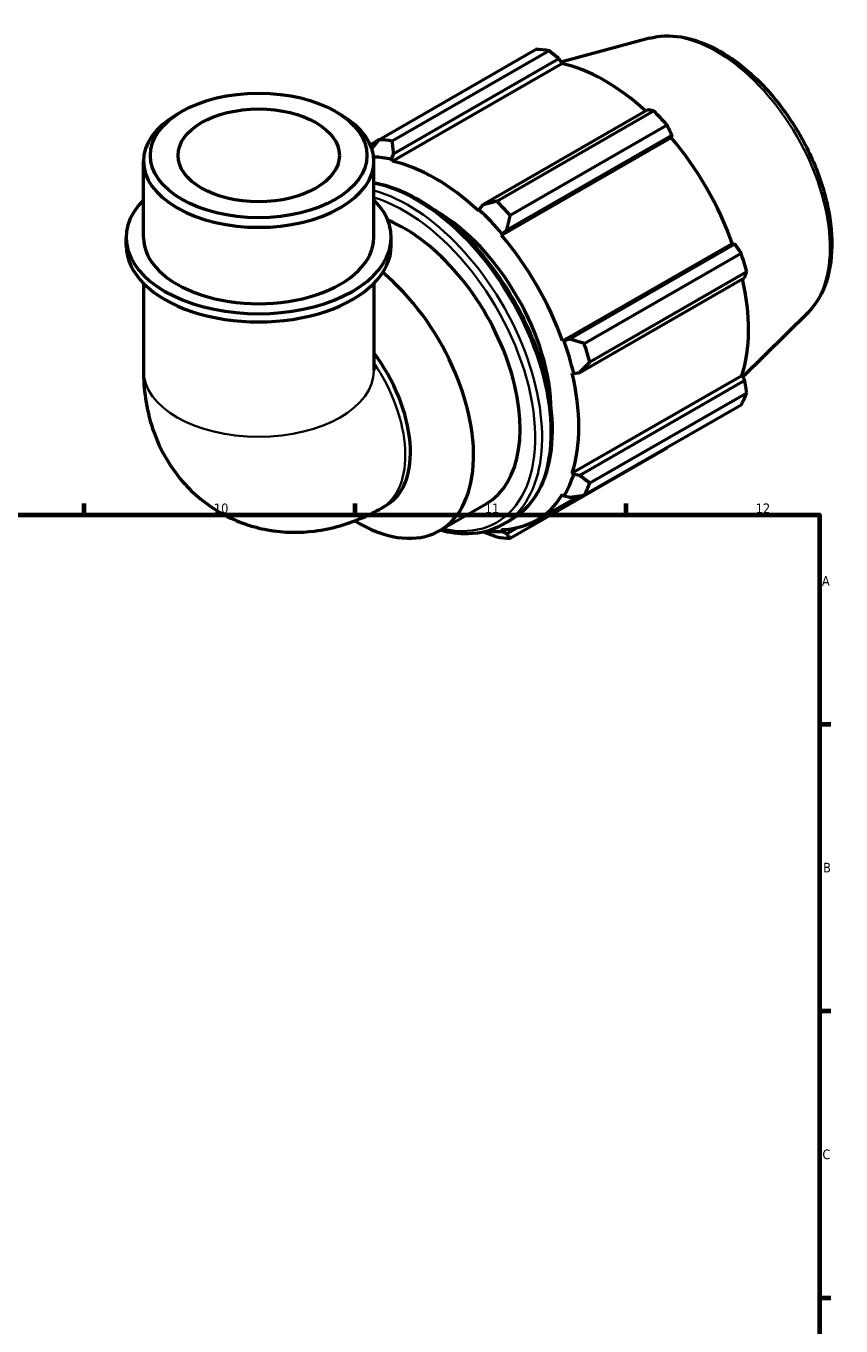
# Model space of a CAD drawing. Header units: millimetres. Extents: x 0 to 931, y 0 to 910.
# Tile 6 of 6: x 616 to 827, y 364 to 701. Entities that reach past the tile are written whole.
import ezdxf

# ---------------------------------------------------------------- set-up
doc = ezdxf.new("R2010")
doc.units = ezdxf.units.MM
for name, color, linetype, lineweight in [('Border (ISO)', 7, 'Continuous', 70), ('Visible (ISO)', 7, 'Continuous', 50), ('Visible Narrow (ISO)', 7, 'Continuous', 35)]:
    doc.layers.add(name, color=color, linetype=linetype, lineweight=lineweight)
doc.styles.add('Note Text (ISO)', font='tahoma.ttf')

# ---------------------------------------------------------------- blocks, each defined once
blk = doc.blocks.new('Borders Default Border')
at = {"layer": 'Border (ISO)'}
for p, q in [((630.75, 574), (630.75, 576.9)), ((700.83, 574), (700.83, 576.9)), ((770.92, 574), (770.92, 576.9)), ((821, 519.75), (823.9, 519.75)), ((821, 445.5), (823.9, 445.5)), ((821, 371.25), (823.9, 371.25))]:
    blk.add_line(p, q, dxfattribs=at)
at = {"layer": 'Border (ISO)', "flags": 128}
blk.add_lwpolyline([(20, 20), (20, 574), (821, 574), (821, 20), (20, 20)], dxfattribs=at)
at = {"layer": 'Border (ISO)', "color": 232, "true_color": 0xca0064, "char_height": 2.5, "attachment_point": 7, "style": 'Note Text (ISO)'}
for s, insert in [('10', (664.29, 574.35)), ('11', (734.37, 574.4)), ('12', (804.46, 574.4)), ('A', (821.59, 555.62)), ('B', (821.89, 481.37)), ('C', (821.73, 407.08))]:
    blk.add_mtext(s, dxfattribs=dict(at, insert=insert))

msp = doc.modelspace()

# ---------------------------------------------------------------- linework, layer by layer
at = {"layer": 'Visible (ISO)'}
for p, q in [((776.988, 697.368), (754.074, 691.153)), ((706.94, 671.099), (747.522, 694.469)), ((751.01, 694.13), (710.427, 670.76)), ((710.385, 665.531), (754.274, 690.804)), ((710.824, 667.52), (753.524, 692.109)), ((753.524, 692.109), (754.274, 690.804)), ((655.991, 678.401), (654.721, 677.665)), ((695.767, 678.401), (697.037, 677.665)), ((776.59, 678.826), (733.89, 654.237)), ((737.483, 655.18), (778.066, 678.55)), ((781.554, 674.871), (740.971, 651.501)), ((706.82, 670.944), (704.782, 669.77)), ((738.714, 646.352), (782.603, 671.625)), ((740.067, 647.722), (782.767, 672.312)), ((782.767, 672.312), (782.603, 671.625)), ((705.003, 669.228), (705.889, 669.738)), ((710.265, 666.04), (710.824, 667.52)), ((646.072, 645.78), (646.072, 665.574)), ((705.686, 645.78), (705.686, 665.574)), ((710.385, 665.531), (710.265, 666.04)), ((732.851, 653.034), (732.731, 652.663)), ((733.89, 654.237), (732.851, 653.034)), ((738.714, 646.352), (738.899, 646.655)), ((738.899, 646.655), (740.067, 647.722)), ((641.601, 643.655), (641.601, 645.78)), ((710.157, 643.655), (710.157, 645.78)), ((754.515, 618.984), (798.403, 644.258)), ((799.077, 644.061), (756.377, 619.472)), ((798.403, 644.258), (799.077, 644.061)), ((760.102, 618.365), (800.685, 641.735)), ((802.129, 636.871), (761.547, 613.501)), ((646.072, 633.907), (646.072, 611.317)), ((705.686, 633.907), (705.686, 611.317)), ((758.935, 610.857), (801.636, 635.447)), ((817.916, 626.295), (801.117, 609.672)), ((756.377, 619.472), (754.869, 618.993)), ((754.869, 618.993), (754.515, 618.984)), ((756.993, 610.639), (757.374, 610.558)), ((756.993, 584.803), (800.882, 610.077)), ((757.374, 610.558), (758.935, 610.857)), ((800.882, 610.077), (801.636, 608.778)), ((801.636, 608.778), (758.935, 584.189)), ((761.547, 582.219), (802.129, 605.589)), ((800.685, 602.389), (760.102, 579.019)), ((740.971, 567.916), (781.554, 591.286)), ((757.374, 584.445), (756.993, 584.803)), ((758.935, 584.189), (757.374, 584.445)), ((754.515, 579.313), (754.869, 578.895)), ((707.615, 575.702), (708.941, 576.465)), ((722.67, 569.868), (734.691, 576.791)), ((747.78, 572.592), (758.58, 578.812)), ((754.869, 578.895), (756.377, 578.521)), ((738.965, 571.428), (741.19, 572.71)), ((738.899, 569.627), (738.714, 570.143)), ((740.067, 569.055), (738.899, 569.627)), ((742.858, 570.663), (740.067, 569.055))]:
    msp.add_line(p, q, dxfattribs=at)
for centre, major_axis, ratio, start_param, end_param in [((764.538, 642.877), (-28.195, 48.962), 0.5780931, 5.8451561, 5.9396837), ((765.447, 643.401), (26.222, -45.535), 0.5780931, 2.0696433, 2.6635608), ((675.879, 665.574), (-29.807, 0), 0.5758617, 5.5016397, 10.2063236), ((764.538, 642.877), (28.195, -48.962), 0.5780931, 1.9181653, 2.0126929), ((723.955, 619.507), (-28.195, 48.962), 0.5780931, 5.8451561, 5.9396837), ((765.447, 643.401), (26.222, -45.535), 0.5780931, 1.2672974, 1.8781627), ((721.558, 618.127), (-26.504, 46.024), 0.5780931, 5.8051535, 5.9377082), ((721.558, 618.127), (-26.222, 45.535), 0.5780931, 5.1942882, 5.8051535), ((675.879, 645.78), (-34.278, 0), 0.5758617, 5.7667102, 9.9412531), ((721.558, 618.127), (26.504, -46.024), 0.5780931, 1.8781627, 2.0526956), ((723.955, 619.507), (-28.195, 48.962), 0.5780931, 5.059758, 5.1542856), ((713.544, 613.512), (21.146, -36.721), 0.5780931, 0, 2.5016049), ((721.558, 618.127), (21.146, -36.721), 0.5780931, 0.7885058, 2.3530868), ((721.558, 618.127), (-26.222, 45.535), 0.5780931, 4.4088901, 5.0197553), ((675.879, 643.655), (-34.278, 0), 0.5758617, 0, 3.1415927), ((675.879, 645.78), (-29.807, 0), 0.5758617, 0, 3.1415927), ((764.538, 642.877), (28.195, -48.962), 0.5780931, 1.1327672, 1.2272947), ((701.523, 606.59), (21.146, -36.721), 0.5780931, 5.4736051, 8.4245722), ((765.447, 643.401), (26.222, -45.535), 0.5780931, 0.4818993, 1.0759774), ((721.558, 618.127), (26.504, -46.024), 0.5780931, 1.0927645, 1.2672974), ((723.955, 619.507), (-28.195, 48.962), 0.5780931, 4.2743598, 4.3688874), ((694.066, 602.296), (14.875, -25.83), 0.5780931, 0, 1.7742065), ((721.558, 618.127), (-26.222, 45.535), 0.5780931, 3.6234919, 4.2343571), ((764.538, 642.877), (28.195, -48.962), 0.5780931, 0.347369, 0.4418966), ((721.558, 618.127), (26.504, -46.024), 0.5780931, 0.3073663, 0.4818993), ((721.558, 618.127), (26.222, -45.535), 0.5780931, 5.9796864, 6.5905516), ((723.955, 619.507), (28.195, -48.962), 0.5780931, 0.347369, 0.4418966), ((721.558, 618.127), (26.504, -46.024), 0.5780931, 5.8715754, 5.9796864), ((723.955, 619.507), (28.195, -48.962), 0.5780931, 5.8451561, 5.9396837)]:
    msp.add_ellipse(centre, major_axis=major_axis, ratio=ratio, start_param=start_param, end_param=end_param, dxfattribs=at)
for major_axis in [(28.019, 0), (20.865, 0)]:
    msp.add_ellipse((675.879, 667.036), major_axis=major_axis, ratio=0.5758617, dxfattribs=at)
for points, knots in [([(776.988, 697.368), (779.562, 698.066), (782.337, 698.157), (788.282, 697.209), (791.469, 696.053), (797.887, 692.564), (801.115, 690.177), (807.194, 684.467), (810.044, 681.147), (815.096, 673.921), (817.3, 670.021), (820.862, 662.007), (822.22, 657.893), (823.942, 649.821), (824.303, 645.865), (823.922, 638.487), (823.182, 635.062), (820.862, 629.872), (819.544, 627.906), (817.916, 626.295)], [5.6508865, 5.6508865, 5.6508865, 5.6508865, 5.9375323, 5.9375323, 6.2552526, 6.2552526, 6.5877037, 6.5877037, 6.9195397, 6.9195397, 7.2496192, 7.2496192, 7.5797848, 7.5797848, 7.9117999, 7.9117999, 8.2439261, 8.2439261, 8.4901479, 8.4901479, 8.4901479, 8.4901479]), ([(705.686, 659.949), (707.614, 659.619), (709.586, 659.065), (715.311, 656.865), (719.109, 654.684), (726.49, 649.062), (730.072, 645.619), (736.654, 637.833), (739.654, 633.494), (744.78, 624.352), (746.907, 619.553), (750.074, 609.962), (751.113, 605.174), (751.987, 596.074), (751.82, 591.765), (750.257, 584.075), (748.866, 580.689), (745.337, 575.761), (743.408, 573.987), (741.19, 572.71)], [5.9465438, 5.9465438, 5.9465438, 5.9465438, 6.1190089, 6.1190089, 6.4424578, 6.4424578, 6.7666833, 6.7666833, 7.0901839, 7.0901839, 7.4134007, 7.4134007, 7.7369762, 7.7369762, 8.0612676, 8.0612676, 8.384226, 8.384226, 8.6413135, 8.6413135, 8.6413135, 8.6413135]), ([(646.072, 611.317), (646.072, 606.576), (646.684, 601.541), (649.985, 591.696), (652.465, 586.905), (659.026, 579.336), (662.574, 576.401), (670.222, 572.173), (674.229, 570.79), (682.406, 569.301), (686.544, 569.286), (694.995, 570.348), (699.153, 571.646), (704.532, 574.025), (706.11, 574.835), (707.615, 575.702)], [3.1415927, 3.1415927, 3.1415927, 3.1415927, 3.4557519, 3.4557519, 3.7308719, 3.7308719, 3.9390517, 3.9390517, 4.132108, 4.132108, 4.3410756, 4.3410756, 4.5974913, 4.5974913, 4.712389, 4.712389, 4.712389, 4.712389]), ([(738.965, 571.428), (736.337, 569.915), (733.309, 569.106), (727.743, 568.971), (725.306, 569.286), (722.818, 569.953)], [2.3581282, 2.3581282, 2.3581282, 2.3581282, 2.66277938, 2.66277938, 2.88151929, 2.88151929, 2.88151929, 2.88151929])]:
    msp.add_open_spline(points, degree=3, knots=knots, dxfattribs=at)
for points, weights in [([(753.524, 692.109), (752.298, 693.102), (751.01, 694.13)], [1.00175184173, 1.0012843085, 1]), ([(778.066, 678.55), (777.318, 678.694), (776.59, 678.826)], [1, 1.00128430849, 1.00175184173]), ([(782.767, 672.312), (782.178, 673.568), (781.554, 674.871)], [1.00175184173, 1.0012843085, 1]), ([(706.94, 671.099), (706.026, 669.92), (705.159, 668.788)], [1.01794136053, 1.01387696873, 1.00933887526]), ([(710.824, 667.52), (710.614, 669.098), (710.427, 670.76)], [1.00661447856, 1.01267549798, 1.01794136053]), ([(737.483, 655.18), (735.634, 654.69), (733.89, 654.237)], [1.01794136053, 1.01267549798, 1.00661447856]), ([(740.067, 647.722), (740.494, 649.564), (740.971, 651.501)], [1.00661447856, 1.01267549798, 1.01794136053]), ([(800.685, 641.735), (799.87, 642.925), (799.077, 644.061)], [1, 1.00128430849, 1.00175184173]), ([(801.636, 635.447), (801.883, 636.147), (802.129, 636.871)], [1.00175184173, 1.0012843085, 1]), ([(760.102, 618.365), (758.186, 618.921), (756.377, 619.472)], [1.01794136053, 1.01267549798, 1.00661447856]), ([(758.935, 610.857), (760.199, 612.143), (761.547, 613.501)], [1.00661447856, 1.01267549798, 1.01794136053]), ([(802.129, 605.589), (801.883, 607.219), (801.636, 608.778)], [1, 1.00128430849, 1.00175184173]), ([(781.554, 591.286), (781.585, 591.347), (781.616, 591.408)], [1, 1.00006473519, 1.00012739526]), ([(761.547, 582.219), (760.199, 583.215), (758.935, 584.189)], [1.01794136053, 1.01267549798, 1.00661447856]), ([(756.377, 578.521), (758.186, 578.756), (760.102, 579.019)], [1.00661447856, 1.01267549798, 1.01794136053]), ([(734.171, 569.543), (735.783, 568.903), (737.483, 568.254)], [1.00757812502, 1.01309631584, 1.01794136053]), ([(740.971, 567.916), (740.494, 568.488), (740.067, 569.055)], [1.01794136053, 1.01267549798, 1.00661447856])]:
    msp.add_rational_spline(points, weights, degree=2, dxfattribs=at)
at = {"layer": 'Visible Narrow (ISO)'}
for centre, major_axis, ratio, start_param, end_param in [((794.323, 660.029), (-20.7, 35.946), 0.5780931, 3.2927583, 6.1320197), ((716.66, 615.306), (24.53, -42.597), 0.5780931, 0, 2.6793576), ((714.435, 614.025), (24.53, -42.597), 0.5780931, 0, 2.6125833), ((713.544, 613.512), (23.901, -41.505), 0.5780931, 5.7983418, 8.8754803), ((692.74, 601.532), (14.875, -25.83), 0.5780931, 0, 1.6967392), ((675.879, 611.317), (29.807, 0), 0.5758617, 3.1415927, 6.2831853)]:
    msp.add_ellipse(centre, major_axis=major_axis, ratio=ratio, start_param=start_param, end_param=end_param, dxfattribs=at)

# ---------------------------------------------------------------- block references
msp.add_blockref('Borders Default Border', (0, 0))

doc.saveas('drawing.dxf')
